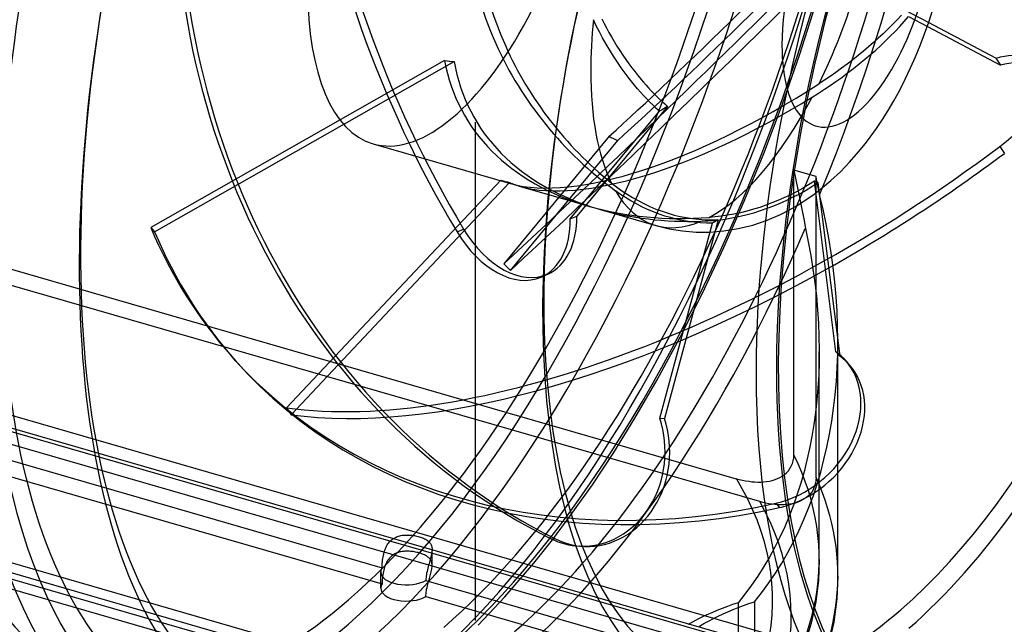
# Model space of a CAD drawing. Header units: millimetres. Extents: x -169 to 169, y -141 to 124.
# Tile 10 of 13: x 8 to 114, y -97 to -33. Entities that reach past the tile are written whole.
import ezdxf

# ---------------------------------------------------------------- set-up
doc = ezdxf.new("R2010")
doc.units = ezdxf.units.MM
doc.layers.add('HIDDEN', color=7, linetype='Continuous')
doc.layers.add('THICK', color=7, linetype='Continuous')

msp = doc.modelspace()

# ---------------------------------------------------------------- linework, layer by layer
at = {"layer": 'HIDDEN'}
for p, q in [((91.75, -36.48), (93.48, -31.11)), ((69.99, -33.33), (69.68, -32.68)), ((70.59, -32.6), (70.84, -33.09)), ((102.21, -32.69), (101.72, -33.2)), ((102.68, -32.18), (102.21, -32.69)), ((102.99, -32.87), (103.45, -32.33)), ((105.6, -32.99), (103.13, -31.68)), ((103.45, -32.33), (105.46, -33.4)), ((70.32, -33.98), (69.99, -33.33)), ((70.84, -33.09), (71.08, -33.56)), ((71.08, -33.56), (71.35, -34.04)), ((101.22, -33.7), (100.71, -34.19)), ((101.72, -33.2), (101.22, -33.7)), ((102, -33.93), (102.5, -33.4)), ((102.5, -33.4), (102.99, -32.87)), ((70.67, -34.63), (70.32, -33.98)), ((71.04, -35.29), (70.67, -34.63)), ((71.35, -34.04), (71.62, -34.53)), ((71.62, -34.53), (71.91, -35.02)), ((100.2, -34.67), (99.69, -35.12)), ((100.71, -34.19), (100.2, -34.67)), ((100.98, -34.95), (101.49, -34.45)), ((101.49, -34.45), (102, -33.93)), ((71.43, -35.95), (71.04, -35.29)), ((71.91, -35.02), (72.2, -35.51)), ((72.2, -35.51), (72.51, -35.99)), ((99.17, -35.58), (98.63, -36.04)), ((99.69, -35.12), (99.17, -35.58)), ((99.93, -35.93), (100.46, -35.44)), ((100.46, -35.44), (100.98, -34.95)), ((71.83, -36.6), (71.43, -35.95)), ((72.25, -37.23), (71.83, -36.6)), ((72.51, -35.99), (72.83, -36.47)), ((72.83, -36.47), (73.15, -36.94)), ((89.9, -41.79), (91.75, -36.48)), ((98.06, -36.51), (97.47, -36.97)), ((98.63, -36.04), (98.06, -36.51)), ((98.17, -37.42), (98.77, -36.92)), ((98.77, -36.92), (99.36, -36.42)), ((99.36, -36.42), (99.93, -35.93)), ((53.73, -37.06), (22.25, -54.93)), ((22.66, -55.39), (54.77, -37.16)), ((72.67, -37.84), (72.25, -37.23)), ((73.09, -38.42), (72.67, -37.84)), ((73.15, -36.94), (73.48, -37.4)), ((73.48, -37.4), (73.81, -37.85)), ((73.81, -37.85), (74.14, -38.28)), ((96.26, -37.89), (95.65, -38.33)), ((96.87, -37.43), (96.26, -37.89)), ((97.47, -36.97), (96.87, -37.43)), ((96.92, -38.39), (97.55, -37.91)), ((97.55, -37.91), (98.17, -37.42)), ((73.51, -38.97), (73.09, -38.42)), ((73.8, -39.34), (73.51, -38.97)), ((74.14, -38.28), (74.47, -38.69)), ((74.47, -38.69), (74.8, -39.09)), ((95.04, -38.75), (94.44, -39.15)), ((95.65, -38.33), (95.04, -38.75)), ((95.67, -39.3), (96.29, -38.86)), ((96.29, -38.86), (96.92, -38.39)), ((74.1, -39.71), (73.8, -39.34)), ((74.41, -40.08), (74.1, -39.71)), ((74.73, -40.44), (74.41, -40.08)), ((74.8, -39.09), (75.05, -39.39)), ((75.05, -39.39), (75.32, -39.69)), ((75.32, -39.69), (75.59, -39.99)), ((75.59, -39.99), (75.87, -40.29)), ((94.44, -39.15), (93.85, -39.54)), ((94.44, -40.14), (95.06, -39.72)), ((95.06, -39.72), (95.67, -39.3)), ((75.06, -40.8), (74.73, -40.44)), ((75.39, -41.16), (75.06, -40.8)), ((75.87, -40.29), (76.15, -40.58)), ((76.15, -40.58), (76.44, -40.88)), ((76.44, -40.88), (76.74, -41.16)), ((93.11, -40.98), (93.78, -40.56)), ((93.78, -40.56), (94.44, -40.14)), ((77.63, -41.98), (67.9, -53.71)), ((75.73, -41.51), (75.39, -41.16)), ((76.07, -41.85), (75.73, -41.51)), ((76.42, -42.18), (76.07, -41.85)), ((76.76, -42.49), (76.42, -42.18)), ((76.74, -41.16), (77.03, -41.44)), ((77.03, -41.44), (77.33, -41.71)), ((77.34, -42.15), (77.2, -42.24)), ((77.33, -41.71), (77.63, -41.98)), ((77.49, -42.06), (77.34, -42.15)), ((77.63, -41.98), (77.49, -42.06)), ((87.93, -47), (89.9, -41.79)), ((67.2, -54.01), (76.76, -42.49)), ((76.91, -42.41), (76.76, -42.49)), ((77.05, -42.32), (76.91, -42.41)), ((77.2, -42.24), (77.05, -42.32)), ((57.05, -43.66), (57.05, -43.66)), ((57.05, -43.66), (57.05, -43.66)), ((57.05, -43.66), (57.05, -43.66)), ((57.05, -43.66), (57.05, -43.66)), ((57.05, -43.66), (57.05, -43.66)), ((57.05, -43.66), (57.05, -43.66)), ((57.05, -43.66), (57.05, -43.66)), ((57.05, -43.66), (57.05, -43.66)), ((57.05, -43.66), (57.05, -43.66)), ((57.05, -43.66), (57.05, -43.66)), ((57.05, -43.66), (57.05, -43.66)), ((57.05, -43.66), (57.05, -43.66)), ((57.05, -43.66), (57.05, -43.66)), ((57.05, -43.66), (57.05, -43.66)), ((57.05, -43.66), (57.05, -43.66)), ((57.05, -43.66), (57.05, -43.66)), ((57.05, -43.66), (57.05, -43.66)), ((57.05, -43.66), (57.05, -43.66)), ((57.05, -43.66), (57.05, -43.66)), ((57.05, -43.66), (57.05, -43.66)), ((57.05, -43.66), (57.05, -43.66)), ((57.05, -43.66), (57.05, -43.66)), ((57.05, -43.66), (57.05, -43.66)), ((57.05, -43.66), (57.05, -43.66)), ((57.05, -43.66), (57.05, -43.66)), ((57.05, -43.66), (57.05, -43.66)), ((57.05, -43.66), (57.05, -43.66)), ((57.05, -43.66), (57.05, -43.66)), ((57.05, -43.66), (57.05, -43.66)), ((57.05, -43.66), (57.05, -43.66)), ((57.05, -43.66), (57.05, -43.66)), ((57.05, -43.66), (57.05, -43.66)), ((57.05, -43.66), (57.05, -43.66)), ((57.05, -43.66), (57.05, -43.66)), ((57.05, -43.66), (57.05, -43.66)), ((57.05, -43.66), (57.05, -43.66)), ((57.05, -43.66), (57.05, -43.66)), ((57.05, -43.66), (57.05, -43.66)), ((57.05, -43.66), (57.05, -43.66)), ((57.05, -43.66), (57.05, -43.66)), ((57.05, -43.66), (57.05, -43.66)), ((57.05, -43.66), (57.05, -43.66)), ((57.05, -43.66), (57.05, -43.66)), ((57.05, -43.66), (57.05, -43.66)), ((57.05, -43.66), (57.05, -43.66)), ((57.05, -43.66), (57.05, -43.66)), ((57.05, -43.66), (57.05, -43.66)), ((57.05, -43.66), (57.05, -43.66)), ((57.05, -43.66), (57.05, -43.66)), ((57.05, -43.66), (57.05, -43.66)), ((57.05, -43.66), (57.05, -43.66)), ((57.05, -43.66), (57.05, -43.66)), ((57.05, -43.66), (57.05, -43.66)), ((57.05, -43.66), (57.05, -43.66)), ((57.05, -43.66), (57.05, -43.66)), ((57.05, -43.66), (57.05, -43.66)), ((57.05, -43.66), (57.05, -43.66)), ((57.05, -43.66), (57.05, -43.66)), ((57.05, -43.66), (57.05, -43.66)), ((57.05, -43.66), (57.05, -43.66)), ((57.05, -43.66), (57.05, -43.66)), ((57.05, -43.66), (57.05, -43.66)), ((57.05, -43.66), (57.05, -43.66)), ((57.05, -43.66), (57.05, -43.66)), ((57.05, -43.66), (57.05, -43.66)), ((57.05, -43.66), (57.05, -43.66)), ((57.05, -43.66), (57.05, -43.66)), ((57.05, -43.66), (57.05, -43.66)), ((57.05, -43.66), (57.05, -43.66)), ((57.05, -43.66), (57.05, -43.66)), ((57.05, -43.66), (57.05, -43.66)), ((57.05, -43.66), (57.05, -43.66)), ((57.05, -43.66), (57.05, -43.66)), ((57.05, -43.66), (57.05, -43.66)), ((57.05, -43.66), (57.05, -43.66)), ((57.05, -43.66), (57.05, -43.66)), ((57.05, -43.66), (57.05, -43.66)), ((57.05, -43.66), (57.05, -43.66)), ((57.05, -43.66), (57.05, -43.66)), ((57.05, -97.01), (57.05, -43.66)), ((57.05, -97.01), (57.05, -43.66)), ((71.36, -45.17), (60.1, -58.82)), ((46.07, -45.98), (60.8, -50.23)), ((60.8, -59.53), (72.29, -45.61)), ((113.21, -46.26), (113.71, -47)), ((85.85, -52.1), (87.93, -47)), ((93.53, -49.47), (91.16, -48.79)), ((91.16, -48.79), (91.38, -49.83)), ((91.16, -79.29), (91.16, -48.79)), ((93.6, -49.8), (93.53, -49.47)), ((93.53, -81.71), (93.53, -49.47)), ((59.75, -49.86), (36.79, -74.25)), ((37.28, -74.99), (60.7, -50.12)), ((61.87, -50.54), (69.21, -52.66)), ((71.59, -50.15), (72.16, -50.59)), ((72.16, -50.59), (72.73, -51)), ((91.38, -49.83), (91.6, -50.87)), ((92.74, -50.38), (92.09, -50.76)), ((92.39, -50.96), (93.07, -50.55)), ((93.38, -49.99), (92.74, -50.38)), ((93.07, -50.55), (93.74, -50.12)), ((93.44, -50.01), (93.38, -49.99)), ((95.67, -68.25), (93.38, -49.99)), ((93.5, -50.04), (93.44, -50.01)), ((93.56, -50.06), (93.5, -50.04)), ((93.62, -50.08), (93.56, -50.06)), ((93.67, -50.13), (93.6, -49.8)), ((93.68, -50.1), (93.62, -50.08)), ((93.73, -50.46), (93.67, -50.13)), ((93.74, -50.12), (93.68, -50.1)), ((93.79, -50.79), (93.73, -50.46)), ((93.74, -50.12), (93.85, -50.97)), ((-19.99, -51.53), (84.99, -81.84)), ((72.58, -51.39), (72.06, -51.02)), ((73.12, -51.74), (72.58, -51.39)), ((72.73, -51), (73.3, -51.38)), ((73.3, -51.38), (73.86, -51.73)), ((90.76, -51.46), (90.1, -51.77)), ((91.43, -51.12), (90.76, -51.46)), ((91.02, -51.7), (91.71, -51.35)), ((92.09, -50.76), (91.43, -51.12)), ((91.6, -50.87), (91.81, -51.91)), ((91.71, -51.35), (92.39, -50.96)), ((93.86, -51.12), (93.79, -50.79)), ((93.92, -51.44), (93.86, -51.12)), ((94.28, -52.98), (93.92, -51.44)), ((87.5, -84.29), (-22.5, -52.54)), ((73.69, -52.09), (73.12, -51.74)), ((74.28, -52.42), (73.69, -52.09)), ((73.86, -51.73), (74.46, -52.06)), ((74.88, -52.73), (74.28, -52.42)), ((74.46, -52.06), (75.08, -52.38)), ((75.49, -53.01), (74.88, -52.73)), ((75.08, -52.38), (75.71, -52.68)), ((75.71, -52.68), (76.37, -52.96)), ((83.67, -57.09), (85.85, -52.1)), ((88.17, -52.55), (87.5, -52.78)), ((88.81, -52.31), (88.17, -52.55)), ((88.31, -52.88), (89.01, -52.61)), ((89.45, -52.05), (88.81, -52.31)), ((89.01, -52.61), (89.69, -52.33)), ((90.1, -51.77), (89.45, -52.05)), ((89.69, -52.33), (90.35, -52.03)), ((90.35, -52.03), (91.02, -51.7)), ((91.81, -51.91), (92.02, -52.96)), ((67.2, -54.01), (67.9, -53.71)), ((70.28, -52.97), (76.38, -54.73)), ((76.11, -53.27), (75.49, -53.01)), ((76.73, -53.5), (76.11, -53.27)), ((76.37, -52.96), (77.03, -53.2)), ((77.34, -53.71), (76.73, -53.5)), ((77.03, -53.2), (77.69, -53.42)), ((77.94, -53.88), (77.34, -53.71)), ((77.69, -53.42), (78.34, -53.6)), ((78.34, -53.6), (78.99, -53.75)), ((78.99, -53.75), (79.62, -53.88)), ((83.37, -53.73), (82.71, -53.81)), ((84.04, -53.63), (83.37, -53.73)), ((84.73, -53.5), (84.04, -53.63)), ((84.69, -53.88), (85.41, -53.73)), ((85.43, -53.36), (84.73, -53.5)), ((85.41, -53.73), (86.14, -53.56)), ((86.12, -53.18), (85.43, -53.36)), ((86.82, -52.99), (86.12, -53.18)), ((86.14, -53.56), (86.87, -53.36)), ((87.5, -52.78), (86.82, -52.99)), ((86.87, -53.36), (87.59, -53.13)), ((87.59, -53.13), (88.31, -52.88)), ((88.3, -54.14), (89.73, -53.53)), ((89.73, -53.53), (90.61, -53.08)), ((92.02, -52.96), (92.21, -54)), ((94.61, -54.53), (94.28, -52.98)), ((76.38, -54.73), (77.78, -55.08)), ((76.79, -75.37), (82.45, -54.47)), ((83.05, -54.11), (77.28, -75.4)), ((78.55, -54.03), (77.94, -53.88)), ((79.17, -54.17), (78.55, -54.03)), ((79.82, -54.28), (79.17, -54.17)), ((79.62, -53.88), (80.28, -53.98)), ((80.47, -54.36), (79.82, -54.28)), ((80.28, -53.98), (80.96, -54.06)), ((81.13, -54.43), (80.47, -54.36)), ((80.96, -54.06), (81.65, -54.11)), ((81.8, -54.46), (81.13, -54.43)), ((81.22, -54.27), (81.93, -54.23)), ((81.65, -54.11), (82.35, -54.12)), ((82.45, -54.47), (81.8, -54.46)), ((81.93, -54.23), (82.63, -54.18)), ((82.71, -53.81), (82.07, -53.86)), ((82.35, -54.12), (83.05, -54.11)), ((82.55, -54.41), (82.45, -54.47)), ((82.65, -54.35), (82.55, -54.41)), ((82.63, -54.18), (83.32, -54.1)), ((82.75, -54.3), (82.65, -54.35)), ((82.85, -54.24), (82.75, -54.3)), ((82.95, -54.17), (82.85, -54.24)), ((83.05, -54.11), (82.95, -54.17)), ((83.32, -54.1), (83.99, -54.01)), ((83.99, -54.01), (84.69, -53.88)), ((85.18, -55.06), (86.75, -54.67)), ((86.75, -54.67), (88.3, -54.14)), ((92.21, -54), (92.39, -55.05)), ((94.9, -56.09), (94.61, -54.53)), ((22.25, -54.93), (22.66, -55.39)), ((55.07, -55.41), (55.77, -55.1)), ((77.78, -55.08), (79.21, -55.31)), ((79.21, -55.31), (80.68, -55.43)), ((80.68, -55.43), (82.15, -55.43)), ((82.15, -55.43), (83.67, -55.3)), ((83.67, -55.3), (85.18, -55.06)), ((92.39, -55.05), (92.7, -56.49)), ((-58.02, -56.2), (92.18, -99.55)), ((92.7, -56.49), (92.97, -57.94)), ((95.16, -57.65), (94.9, -56.09)), ((-59.87, -57.39), (94.04, -101.82)), ((81.37, -61.98), (83.67, -57.09)), ((92.97, -57.94), (93.2, -59.39)), ((95.37, -59.21), (95.16, -57.65)), ((60.1, -58.82), (60.8, -59.53)), ((88.31, -99.83), (-52.81, -59.09)), ((64.78, -59.93), (64.08, -60.24)), ((93.2, -59.39), (93.4, -60.84)), ((95.55, -60.78), (95.37, -59.21)), ((90.2, -102.1), (-54.7, -60.28)), ((93.4, -60.84), (93.57, -62.29)), ((95.69, -62.35), (95.55, -60.78)), ((78.98, -66.7), (81.37, -61.98)), ((93.57, -62.29), (93.7, -63.74)), ((95.79, -63.91), (95.69, -62.35)), ((93.7, -63.74), (93.79, -65.18)), ((95.85, -65.46), (95.79, -63.91)), ((93.79, -65.18), (93.85, -66.62)), ((95.87, -67.01), (95.85, -65.46)), ((76.51, -71.26), (78.98, -66.7)), ((93.85, -66.62), (93.87, -68.05)), ((95.86, -68.49), (95.87, -67.01)), ((95.87, -92.23), (95.87, -67.08)), ((93.87, -68.05), (93.86, -69.41)), ((93.87, -90.5), (93.87, -68.21)), ((95.67, -68.25), (96.08, -68.71)), ((95.8, -69.95), (95.86, -68.49)), ((31.37, -69.25), (30.96, -68.8)), ((93.86, -69.41), (93.82, -70.76)), ((71.08, -109.27), (-65.53, -69.83)), ((95.71, -71.41), (95.8, -69.95)), ((72.81, -111.5), (-67.27, -71.07)), ((72.64, -110.8), (-63.98, -71.36)), ((74.12, -75.37), (76.51, -71.26)), ((93.82, -70.76), (93.74, -72.1)), ((95.59, -72.85), (95.71, -71.41)), ((74.37, -113.03), (-65.71, -72.59)), ((-17.55, -72.73), (47.05, -91.38)), ((93.74, -72.1), (93.62, -73.43)), ((93.62, -73.43), (93.48, -74.74)), ((95.42, -74.27), (95.59, -72.85)), ((-17.55, -74.46), (47.05, -93.11)), ((36.79, -74.25), (37.28, -74.99)), ((93.48, -74.74), (93.3, -76.04)), ((95.22, -75.68), (95.42, -74.27)), ((71.86, -79.02), (74.12, -75.37)), ((76.79, -75.37), (77.28, -75.4)), ((94.98, -77.07), (95.22, -75.68)), ((93.3, -76.04), (93.09, -77.33)), ((93.09, -77.33), (92.84, -78.6)), ((94.7, -78.45), (94.98, -77.07)), ((69.57, -82.48), (71.86, -79.02)), ((92.84, -78.6), (92.56, -79.86)), ((94.38, -79.8), (94.7, -78.45)), ((91, -80.23), (91.09, -79.92)), ((91.09, -79.92), (91.14, -79.61)), ((91.14, -79.61), (91.16, -79.29)), ((92.56, -79.86), (92.25, -81.09)), ((94.03, -81.13), (94.38, -79.8)), ((90.15, -81.39), (90.37, -81.2)), ((90.37, -81.2), (90.57, -80.98)), ((90.57, -80.98), (90.74, -80.75)), ((90.74, -80.75), (90.88, -80.5)), ((90.88, -80.5), (91, -80.23)), ((92.25, -81.09), (91.9, -82.31)), ((93.64, -82.44), (94.03, -81.13)), ((84.99, -81.84), (85.31, -81.92)), ((85.31, -81.92), (85.64, -82)), ((85.64, -82), (85.98, -82.07)), ((85.98, -82.07), (86.32, -82.12)), ((86.32, -82.12), (86.66, -82.16)), ((86.66, -82.16), (86.99, -82.19)), ((86.99, -82.19), (87.31, -82.2)), ((87.31, -82.2), (87.62, -82.2)), ((87.62, -82.2), (87.92, -82.18)), ((87.92, -82.18), (88.23, -82.14)), ((88.23, -82.14), (88.54, -82.09)), ((88.54, -82.09), (88.84, -82.02)), ((88.84, -82.02), (89.14, -81.93)), ((89.14, -81.93), (89.41, -81.83)), ((89.41, -81.83), (89.67, -81.7)), ((89.67, -81.7), (89.91, -81.56)), ((89.91, -81.56), (90.15, -81.39)), ((93.52, -82.02), (93.47, -82.33)), ((93.53, -81.71), (93.52, -82.02)), ((67.2, -85.83), (69.57, -82.48)), ((91.9, -82.31), (91.52, -83.51)), ((93.14, -83.16), (92.97, -83.39)), ((93.27, -82.91), (93.14, -83.16)), ((93.21, -83.73), (93.64, -82.44)), ((93.38, -82.63), (93.27, -82.91)), ((93.47, -82.33), (93.38, -82.63)), ((87.82, -84.38), (87.5, -84.29)), ((88.14, -84.45), (87.82, -84.38)), ((91.52, -83.51), (91.11, -84.69)), ((91.58, -84.35), (91.29, -84.45)), ((91.85, -84.24), (91.58, -84.35)), ((92.09, -84.12), (91.85, -84.24)), ((92.33, -83.97), (92.09, -84.12)), ((92.56, -83.8), (92.33, -83.97)), ((92.78, -83.61), (92.56, -83.8)), ((92.74, -84.99), (93.21, -83.73)), ((92.97, -83.39), (92.78, -83.61)), ((88.48, -84.52), (88.14, -84.45)), ((88.81, -84.57), (88.48, -84.52)), ((89.14, -84.61), (88.81, -84.57)), ((89.47, -84.63), (89.14, -84.61)), ((89.21, -84.47), (89.62, -84.93)), ((89.79, -84.64), (89.47, -84.63)), ((90.09, -84.63), (89.79, -84.64)), ((90.39, -84.61), (90.09, -84.63)), ((90.69, -84.58), (90.39, -84.61)), ((91.11, -84.69), (90.66, -85.84)), ((90.99, -84.52), (90.69, -84.58)), ((91.29, -84.45), (90.99, -84.52)), ((92.24, -86.22), (92.74, -84.99)), ((65.28, -88.4), (67.2, -85.83)), ((90.66, -85.84), (90.18, -86.98)), ((91.7, -87.43), (92.24, -86.22)), ((90.18, -86.98), (89.67, -88.09)), ((91.12, -88.61), (91.7, -87.43)), ((47.75, -88.71), (47.84, -88.61)), ((47.84, -88.61), (47.94, -88.5)), ((47.94, -88.5), (48.04, -88.4)), ((48.04, -88.4), (48.16, -88.31)), ((48.16, -88.31), (48.28, -88.23)), ((48.28, -88.23), (48.41, -88.16)), ((48.41, -88.16), (48.53, -88.1)), ((48.53, -88.1), (48.66, -88.04)), ((48.66, -88.04), (48.79, -88)), ((48.79, -88), (48.93, -87.96)), ((48.93, -87.96), (49.06, -87.93)), ((49.06, -87.93), (49.2, -87.9)), ((49.2, -87.9), (49.35, -87.89)), ((49.35, -87.89), (49.49, -87.87)), ((49.49, -87.87), (49.64, -87.87)), ((49.64, -87.87), (49.78, -87.87)), ((49.78, -87.87), (49.93, -87.87)), ((49.93, -87.87), (50.07, -87.88)), ((50.07, -87.88), (50.22, -87.9)), ((50.22, -87.9), (50.36, -87.92)), ((50.36, -87.92), (50.5, -87.94)), ((50.5, -87.94), (50.63, -87.97)), ((50.63, -87.97), (50.76, -87.99)), ((50.76, -87.99), (50.89, -88.03)), ((50.89, -88.03), (51.02, -88.06)), ((51.02, -88.06), (51.14, -88.1)), ((51.14, -88.1), (51.25, -88.14)), ((51.25, -88.14), (51.37, -88.18)), ((51.37, -88.18), (51.48, -88.22)), ((51.48, -88.22), (51.58, -88.27)), ((51.58, -88.27), (51.68, -88.32)), ((51.68, -88.32), (51.78, -88.38)), ((51.78, -88.38), (51.87, -88.43)), ((51.87, -88.43), (51.95, -88.49)), ((51.95, -88.49), (52.03, -88.56)), ((52.03, -88.56), (52.09, -88.63)), ((63.28, -90.9), (65.28, -88.4)), ((65.13, -88.26), (65.62, -88.29)), ((89.67, -88.09), (89.12, -89.17)), ((90.51, -89.75), (91.12, -88.61)), ((47.26, -89.72), (47.3, -89.58)), ((47.3, -89.58), (47.35, -89.44)), ((47.35, -89.44), (47.4, -89.31)), ((47.4, -89.31), (47.46, -89.18)), ((47.46, -89.18), (47.52, -89.06)), ((47.52, -89.06), (47.59, -88.94)), ((47.59, -88.94), (47.67, -88.82)), ((47.67, -88.82), (47.75, -88.71)), ((49.06, -89.66), (48.93, -89.69)), ((49.2, -89.64), (49.06, -89.66)), ((49.35, -89.62), (49.2, -89.64)), ((49.49, -89.61), (49.35, -89.62)), ((49.64, -89.6), (49.49, -89.61)), ((49.78, -89.6), (49.64, -89.6)), ((49.93, -89.61), (49.78, -89.6)), ((50.07, -89.62), (49.93, -89.61)), ((50.22, -89.63), (50.07, -89.62)), ((50.36, -89.65), (50.22, -89.63)), ((50.5, -89.67), (50.36, -89.65)), ((52.09, -88.63), (52.16, -88.7)), ((52.16, -88.7), (52.21, -88.77)), ((52.21, -88.77), (52.26, -88.85)), ((52.26, -88.85), (52.3, -88.93)), ((52.3, -88.93), (52.33, -89.02)), ((52.33, -89.02), (52.36, -89.11)), ((52.36, -89.11), (52.37, -89.21)), ((52.37, -89.21), (52.39, -89.31)), ((52.39, -89.54), (52.38, -89.68)), ((52.39, -89.31), (52.39, -89.42)), ((52.39, -89.42), (52.39, -89.54)), ((52.39, -91.16), (52.39, -89.43)), ((68.71, -89.09), (68.21, -89.07)), ((89.12, -89.17), (88.54, -90.23)), ((47.08, -90.74), (47.09, -90.58)), ((47.09, -90.58), (47.12, -90.4)), ((47.12, -90.4), (47.14, -90.23)), ((47.14, -90.23), (47.18, -90.06)), ((47.18, -90.06), (47.21, -89.89)), ((47.21, -89.89), (47.26, -89.72)), ((47.59, -90.67), (47.52, -90.79)), ((47.67, -90.55), (47.59, -90.67)), ((47.75, -90.44), (47.67, -90.55)), ((47.84, -90.34), (47.75, -90.44)), ((47.94, -90.23), (47.84, -90.34)), ((48.04, -90.14), (47.94, -90.23)), ((48.16, -90.05), (48.04, -90.14)), ((48.28, -89.96), (48.16, -90.05)), ((48.41, -89.89), (48.28, -89.96)), ((48.53, -89.83), (48.41, -89.89)), ((48.66, -89.77), (48.53, -89.83)), ((48.79, -89.73), (48.66, -89.77)), ((48.93, -89.69), (48.79, -89.73)), ((50.63, -89.7), (50.5, -89.67)), ((50.76, -89.73), (50.63, -89.7)), ((50.89, -89.76), (50.76, -89.73)), ((51.02, -89.79), (50.89, -89.76)), ((51.14, -89.83), (51.02, -89.79)), ((51.25, -89.87), (51.14, -89.83)), ((51.37, -89.91), (51.25, -89.87)), ((51.48, -89.96), (51.37, -89.91)), ((51.58, -90), (51.48, -89.96)), ((51.68, -90.05), (51.58, -90)), ((51.78, -90.11), (51.68, -90.05)), ((51.87, -90.17), (51.78, -90.11)), ((51.95, -90.23), (51.87, -90.17)), ((52.03, -90.29), (51.95, -90.23)), ((52.09, -90.36), (52.03, -90.29)), ((52.16, -90.43), (52.09, -90.36)), ((52.15, -90.65), (52.11, -90.79)), ((52.19, -90.5), (52.15, -90.65)), ((52.21, -90.5), (52.16, -90.43)), ((52.23, -90.36), (52.19, -90.5)), ((52.26, -90.58), (52.21, -90.5)), ((52.27, -90.22), (52.23, -90.36)), ((52.3, -90.67), (52.26, -90.58)), ((52.3, -90.08), (52.27, -90.22)), ((52.33, -89.95), (52.3, -90.08)), ((52.33, -90.75), (52.3, -90.67)), ((52.36, -89.81), (52.33, -89.95)), ((52.38, -89.68), (52.36, -89.81)), ((88.54, -90.23), (87.94, -91.26)), ((89.86, -90.87), (90.51, -89.75)), ((93.87, -90.5), (93.78, -92.75)), ((47.05, -91.23), (47.06, -91.07)), ((47.05, -91.38), (47.05, -91.23)), ((47.06, -90.91), (47.08, -90.74)), ((47.06, -91.07), (47.06, -90.91)), ((47.21, -91.62), (47.18, -91.79)), ((47.26, -91.45), (47.21, -91.62)), ((47.3, -91.31), (47.26, -91.45)), ((47.35, -91.18), (47.3, -91.31)), ((47.4, -91.04), (47.35, -91.18)), ((47.46, -90.91), (47.4, -91.04)), ((47.52, -90.79), (47.46, -90.91)), ((51.85, -91.77), (51.81, -91.94)), ((51.89, -91.6), (51.85, -91.77)), ((51.93, -91.43), (51.89, -91.6)), ((51.97, -91.26), (51.93, -91.43)), ((52.02, -91.09), (51.97, -91.26)), ((52.07, -90.94), (52.02, -91.09)), ((52.11, -90.79), (52.07, -90.94)), ((52.3, -91.82), (52.33, -91.68)), ((52.36, -90.84), (52.33, -90.75)), ((52.33, -91.68), (52.36, -91.54)), ((52.37, -90.94), (52.36, -90.84)), ((52.36, -91.54), (52.38, -91.41)), ((52.39, -91.04), (52.37, -90.94)), ((52.38, -91.41), (52.39, -91.28)), ((52.39, -91.15), (52.39, -91.04)), ((52.39, -91.28), (52.39, -91.15)), ((60.19, -94.5), (63.28, -90.9)), ((87.94, -91.26), (87.29, -92.27)), ((89.18, -91.96), (89.86, -90.87)), ((46.89, -93.57), (46.89, -91.84)), ((47.06, -92.8), (47.05, -92.96)), ((47.08, -92.48), (47.06, -92.64)), ((47.06, -92.64), (47.06, -92.8)), ((47.09, -92.31), (47.08, -92.48)), ((47.12, -92.14), (47.09, -92.31)), ((47.14, -91.96), (47.12, -92.14)), ((47.18, -91.79), (47.14, -91.96)), ((51.74, -92.58), (51.73, -92.73)), ((51.73, -92.73), (87.35, -103.01)), ((51.75, -92.43), (51.74, -92.58)), ((51.76, -92.27), (51.75, -92.43)), ((51.78, -92.1), (51.76, -92.27)), ((51.81, -91.94), (51.78, -92.1)), ((51.97, -92.99), (52.02, -92.82)), ((52.02, -92.82), (52.07, -92.67)), ((52.07, -92.67), (52.11, -92.53)), ((52.11, -92.53), (52.15, -92.38)), ((52.15, -92.38), (52.19, -92.23)), ((52.19, -92.23), (52.23, -92.09)), ((52.23, -92.09), (52.27, -91.95)), ((52.27, -91.95), (52.3, -91.82)), ((87.29, -92.27), (86.62, -93.25)), ((88.46, -93.01), (89.18, -91.96)), ((93.78, -92.75), (93.5, -95.01)), ((95.87, -92.23), (95.76, -94.7)), ((47.05, -92.96), (47.05, -93.11)), ((51.76, -94), (51.78, -93.84)), ((51.78, -93.84), (51.81, -93.67)), ((51.81, -93.67), (51.85, -93.5)), ((51.85, -93.5), (51.89, -93.33)), ((51.89, -93.33), (51.93, -93.16)), ((51.93, -93.16), (51.97, -92.99)), ((86.62, -93.25), (85.92, -94.2)), ((87.71, -94.04), (88.46, -93.01)), ((51.73, -94.46), (51.74, -94.31)), ((51.73, -94.46), (89.19, -105.28)), ((51.74, -94.31), (51.75, -94.16)), ((51.75, -94.16), (51.76, -94)), ((57.33, -97.52), (60.19, -94.5)), ((85.92, -94.2), (85.18, -95.13)), ((86.93, -95.02), (87.71, -94.04)), ((95.76, -94.7), (95.43, -97.19)), ((82.9, -95.96), (82.37, -96.19)), ((83.46, -95.74), (82.9, -95.96)), ((84.03, -95.53), (83.46, -95.74)), ((84.6, -95.32), (84.03, -95.53)), ((84.1, -96.09), (84.64, -95.86)), ((85.18, -95.13), (84.6, -95.32)), ((84.64, -95.86), (85.2, -95.64)), ((85.18, -95.13), (85.18, -101.56)), ((85.2, -95.64), (85.76, -95.42)), ((85.76, -95.42), (86.34, -95.22)), ((86.34, -95.22), (86.93, -95.02)), ((86.93, -95.02), (86.93, -103.79)), ((93.5, -95.01), (93.02, -97.32)), ((57.05, -97.01), (57.05, -97.01)), ((57.05, -97.01), (57.05, -97.01)), ((57.05, -97.01), (57.05, -97.01)), ((57.05, -97.01), (57.05, -97.01)), ((57.05, -97.01), (57.05, -97.01)), ((57.05, -97.01), (57.05, -97.01)), ((57.05, -97.01), (57.05, -97.01)), ((57.05, -97.01), (57.05, -97.01)), ((57.05, -97.01), (57.05, -97.01)), ((57.05, -97.01), (57.05, -97.01)), ((57.05, -97.01), (57.05, -97.01)), ((57.05, -97.01), (57.05, -97.01)), ((57.05, -97.01), (57.05, -97.01)), ((57.05, -97.01), (57.05, -97.01)), ((57.05, -97.01), (57.05, -97.01)), ((57.05, -97.01), (57.05, -97.01)), ((57.05, -97.01), (57.05, -97.01)), ((57.05, -97.01), (57.05, -97.01)), ((57.05, -97.01), (57.05, -97.01)), ((57.05, -97.01), (57.05, -97.01)), ((57.05, -97.01), (57.05, -97.01)), ((57.05, -97.01), (57.05, -97.01)), ((57.05, -97.01), (57.05, -97.01)), ((57.05, -97.01), (57.05, -97.01)), ((57.05, -97.01), (57.05, -97.01)), ((57.05, -97.01), (57.05, -97.01)), ((57.05, -97.01), (57.05, -97.01)), ((57.05, -97.01), (57.05, -97.01)), ((57.05, -97.01), (57.05, -97.01)), ((57.05, -97.01), (57.05, -97.01)), ((57.05, -97.01), (57.05, -97.01)), ((57.05, -97.01), (57.05, -97.01)), ((57.05, -97.01), (57.05, -97.01)), ((57.05, -97.01), (57.05, -97.01)), ((57.05, -97.01), (57.05, -97.01)), ((57.05, -97.01), (57.05, -97.01)), ((57.05, -97.01), (57.05, -97.01)), ((57.05, -97.01), (57.05, -97.01)), ((57.05, -97.01), (57.05, -97.01)), ((57.05, -97.01), (57.05, -97.01)), ((57.05, -97.01), (57.05, -97.01)), ((57.05, -97.01), (57.05, -97.01)), ((57.05, -97.01), (57.05, -97.01)), ((57.05, -97.01), (57.05, -97.01)), ((57.05, -97.01), (57.05, -97.01)), ((57.05, -97.01), (57.05, -97.01)), ((57.05, -97.01), (57.05, -97.01)), ((57.05, -97.01), (57.05, -97.01)), ((57.05, -97.01), (57.05, -97.01)), ((57.05, -97.01), (57.05, -97.01)), ((57.05, -97.01), (57.05, -97.01)), ((80.79, -96.92), (80.28, -97.19)), ((81.31, -96.67), (80.79, -96.92)), ((81.84, -96.42), (81.31, -96.67)), ((82.37, -96.19), (81.84, -96.42)), ((82.01, -97.09), (82.53, -96.82)), ((82.53, -96.82), (83.05, -96.57)), ((83.05, -96.57), (83.57, -96.32)), ((83.57, -96.32), (84.1, -96.09)), ((80.28, -97.19), (79.78, -97.46)), ((81.03, -97.63), (81.51, -97.36)), ((81.51, -97.36), (82.01, -97.09)), ((93.02, -97.32), (92.31, -99.67)), ((95.43, -97.19), (94.83, -99.78))]:
    msp.add_line(p, q, dxfattribs=at)
for centre, major_axis, ratio, start_param, end_param in [((43.43, -12.54), (27.18, 94.16), 0.433013, -0.982794, 2.158799), ((43.43, -12.54), (26.35, 91.27), 0.433013, -2.55359, 0), ((53.65, -15.49), (-26.35, -91.27), 0.433013, 0.588003, 3.141593), ((43.43, -12.54), (26.35, 91.27), 0.433013, 0.588003, 3.141593), ((62.09, -17.93), (-26.35, -91.27), 0.433013, 1.322189, 2.974984), ((61.23, -17.68), (-25.79, -89.35), 0.433013, -2.55359, 0), ((103.49, -29.87), (-21.77, -75.42), 0.433013, 0.588003, 2.974999), ((102.62, -29.62), (-21.22, -73.5), 0.433013, -2.55359, 0.000002), ((43.43, -12.54), (27.18, 94.16), 0.433013, -2.55359, -0.982794), ((45.16, -13.04), (-27.74, -96.08), 0.433013, 0.588003, 2.158799), ((94.07, -21.64), (31.29, -71.45), 0.644207, -2.595144, -1.373414), ((94.77, -21.33), (-31.29, 71.45), 0.644207, 0.546449, 1.768179), ((51.92, -14.99), (-27.74, -96.08), 0.433013, 0.588003, 2.158799), ((53.65, -15.49), (-27.18, -94.16), 0.433013, 0.588003, 2.158799), ((84.07, -29.79), (-55.57, -54.74), 0.056422, 1.069989, 2.29172), ((54.78, -15.81), (8.71, 30.17), 0.433013, -3.141591, -0.982794), ((61.23, -17.68), (-25.79, -89.35), 0.433013, 0.588003, 1.844391), ((92.71, -16.62), (-3.52, -77.92), 0.869848, -1.588221, -0.366491), ((93.2, -16.64), (3.52, 77.92), 0.869848, 1.553372, 2.775102), ((98.08, -28.31), (-4.55, -15.76), 0.433013, -2.926113, -0.982794), ((84.77, -30.5), (55.57, 54.74), 0.056422, -2.071604, -1.194704), ((88.88, -25.66), (-25.09, 24.37), 0.866402, 0.486182, 1.139484), ((89.95, -25.97), (-25.09, 24.37), 0.866402, 0.478155, 1.139484), ((88.88, -25.66), (25.2, 25.39), 0.053728, -2.392116, -1.146695), ((89.95, -25.97), (25.2, 25.39), 0.053728, -2.400142, -1.202235), ((85.09, -24.56), (8.71, 30.17), 0.433013, -1.961471, -1.231613), ((54.78, -15.81), (8.71, 30.17), 0.433013, 2.158799, 3.141594), ((85.09, -24.56), (8.71, 30.17), 0.433013, 1.965519, 2.158799), ((88.88, -25.66), (-25.09, 24.37), 0.866402, 1.139484, 1.731603), ((89.95, -25.97), (-25.09, 24.37), 0.866402, 1.139484, 1.676063), ((98.08, -28.31), (-4.55, -15.76), 0.433013, -0.982794, -0.21548), ((88.88, -25.66), (-33.67, -16.01), 0.693516, -0.186473, 0.665451), ((48.94, -14.13), (128.93, -13.89), 0.172169, -1.515041, -1.507015), ((89.95, -25.97), (-33.67, -16.01), 0.693516, -0.194499, 0.666551), ((109.68, -43.2), (-8.33, -5.53), 0.454221, 1.696285, 3.141542), ((85.09, -24.56), (8.71, 30.17), 0.433013, 2.158799, 2.695378), ((88.88, -25.66), (-31.76, -22.14), 0.369308, 0.291057, 1.470844), ((89.95, -25.97), (-31.76, -22.14), 0.369308, 0.291071, 1.415304), ((85.09, -24.56), (8.71, 30.17), 0.433013, -2.746869, -2.017011), ((48.94, -14.13), (117.24, -61.02), 0.134581, -1.308849, -1.300823), ((85.64, -22.38), (-64.98, -43.15), 0.454221, 0.474554, 1.696285), ((88.88, -25.66), (-31.76, -22.14), 0.369308, 0.225423, 0.291057), ((48.94, -14.13), (118.58, -37.67), 0.251061, -1.400149, -1.392123), ((89.95, -25.97), (-31.76, -22.14), 0.369308, 0.217397, 0.291071), ((85.09, -24.56), (8.71, 30.17), 0.433013, 2.750918, 3.480776), ((88.88, -25.66), (-33.67, -16.01), 0.693516, 0.665451, 1.058948), ((60.77, -50.77), (-4.01, 9.16), 0.644207, -3.141552, -2.158812), ((89.95, -25.97), (-33.67, -16.01), 0.693516, 0.666551, 1.003408), ((60.07, -51.08), (4.01, -9.16), 0.644207, 0.000041, 0.982781), ((43.43, -12.54), (27.18, 94.16), 0.433013, 2.158799, 3.729595), ((89.21, -16.92), (-58.25, -51.87), 0.791154, -0.264666, 0.000001), ((89.62, -17.38), (58.25, 51.87), 0.791154, 2.876926, 3.141594), ((60.07, -51.08), (4.01, -9.16), 0.644207, -1.373414, 0.000041), ((60.77, -50.77), (-4.01, 9.16), 0.644207, 1.768179, 3.141633), ((62.09, -17.93), (-26.35, -91.27), 0.433013, 0.588003, 1.279681), ((86.13, -23.12), (64.98, 43.15), 0.454221, -2.667038, -1.734247), ((89.21, -75.81), (-7.47, -6.65), 0.791154, -3.031886, -2.969927), ((89.21, -16.92), (-58.25, -51.87), 0.791154, 0.000001, 0.957064), ((89.62, -17.38), (58.25, 51.87), 0.791154, -3.141591, -2.184528), ((89.21, -75.81), (-7.47, -6.65), 0.791154, 0.957064, 3.141543), ((68.66, -79.08), (-0.45, -9.99), 0.869848, 0.000003, 1.989704), ((69.16, -79.1), (0.45, 9.99), 0.869848, -3.14159, -1.151889), ((0, -90.5), (-93.88, 0), 0.5, 2.721619, 3.382818), ((0, -94.83), (-88.88, 0), 0.5, 3.028897, 3.438314), ((0, -92.23), (-95.88, 0), 0.5, 2.809325, 3.362986), ((0, -96.56), (-90.88, 0), 0.5, 3.019328, 3.415002), ((89.62, -76.27), (7.47, 6.65), 0.791154, -2.184528, -2.08095), ((68.66, -79.08), (-0.45, -9.99), 0.869848, -0.366491, 0.000003), ((69.16, -79.1), (0.45, 9.99), 0.869848, 2.775102, 3.141596), ((49.64, -91.84), (-2.75, 0), 0.5, -0.340764, 0), ((49.64, -91.84), (-2.75, 0), 0.5, 0, 2.435159), ((49.64, -93.57), (2.75, 0), 0.5, 2.800829, 3.141593), ((49.64, -93.57), (2.75, 0), 0.5, -3.141593, -0.706434), ((43.43, -12.54), (26.35, 91.27), 0.433013, -3.141592, -2.55359)]:
    msp.add_ellipse(centre, major_axis=major_axis, ratio=ratio, start_param=start_param, end_param=end_param, dxfattribs=at)
at = {"layer": 'THICK'}
for p, q in [((105.61, -32.96), (106.02, -31.7)), ((105.17, -34.2), (105.61, -32.96)), ((105.46, -33.4), (113.29, -37.56)), ((112.8, -36.82), (105.6, -32.99)), ((104.7, -35.44), (105.17, -34.2)), ((104.2, -36.65), (104.7, -35.44)), ((103.67, -37.85), (104.2, -36.65)), ((112.8, -36.82), (113.29, -37.56)), ((103.1, -39.05), (103.67, -37.85)), ((102.5, -40.22), (103.1, -39.05)), ((101.87, -41.38), (102.5, -40.22)), ((101.26, -42.41), (101.87, -41.38)), ((100.65, -43.38), (101.26, -42.41)), ((100.02, -44.32), (100.65, -43.38)), ((98.82, -45.95), (99.33, -45.28)), ((99.33, -45.28), (100.02, -44.32)), ((98.09, -46.85), (98.82, -45.95)), ((97.13, -47.95), (98.09, -46.85)), ((96.15, -48.96), (97.13, -47.95)), ((95.11, -49.92), (96.15, -48.96)), ((94.23, -50.67), (95.11, -49.92)), ((92.44, -51.99), (93.35, -51.35)), ((93.35, -51.35), (94.23, -50.67)), ((93.85, -50.97), (96.08, -68.71)), ((90.61, -53.08), (91.51, -52.57)), ((91.51, -52.57), (92.44, -51.99)), ((97.09, -69.62), (96.68, -69.16))]:
    msp.add_line(p, q, dxfattribs=at)
for centre, major_axis, ratio, start_param, end_param in [((45.16, -13.04), (-27.74, -96.08), 0.433013, -3.141486, -0.982794), ((53.65, -15.49), (-27.18, -94.16), 0.433013, 2.889841, 5.300392), ((51.92, -14.99), (-27.74, -96.08), 0.433013, -3.141486, -0.982794), ((53.65, -15.49), (-26.35, -91.27), 0.433013, -2.55359, -0.029262), ((62.09, -17.93), (-26.35, -91.27), 0.433013, -2.55359, -0.146184), ((127.74, -36.87), (-21.33, -73.88), 0.433013, 2.158799, 5.300392), ((103.49, -29.87), (-21.77, -75.42), 0.433013, -2.55359, 0.000002), ((102.62, -29.62), (-21.22, -73.5), 0.433013, 0.588003, 2.735999), ((126.35, -36.47), (-21.77, -75.42), 0.433013, -2.55359, -0.982794), ((127.74, -36.87), (-21.22, -73.5), 0.433013, -2.55359, 0.000002), ((98.08, -28.31), (-4.55, -15.76), 0.433013, 0.588003, 2.158799), ((109.68, -43.2), (-8.33, -5.53), 0.454221, 3.141542, 4.052479), ((110.17, -43.94), (8.33, 5.53), 0.454221, -0.000051, 0.910887), ((98.08, -28.31), (-4.55, -15.76), 0.433013, -0.21548, 0.588003), ((86.13, -23.12), (64.98, 43.15), 0.454221, -1.734247, -1.445308), ((45.16, -13.04), (-27.74, -96.08), 0.433013, -0.982794, 0.000107), ((53.65, -15.49), (-27.18, -94.16), 0.433013, -0.982794, -0.007698), ((51.92, -14.99), (-27.74, -96.08), 0.433013, -0.982794, 0), ((89.21, -75.81), (-7.47, -6.65), 0.791154, 3.141543, 3.251299), ((89.62, -76.27), (7.47, 6.65), 0.791154, -2.08095, -0.000049), ((89.62, -76.27), (7.47, 6.65), 0.791154, -0.000049, 0.171666), ((126.35, -36.47), (-21.77, -75.42), 0.433013, -0.982794, -0.000035), ((127.74, -36.87), (-21.33, -73.88), 0.433013, -0.982794, 0.588003), ((102.62, -29.62), (-21.22, -73.5), 0.433013, 0.405593, 0.588003)]:
    msp.add_ellipse(centre, major_axis=major_axis, ratio=ratio, start_param=start_param, end_param=end_param, dxfattribs=at)

doc.saveas('drawing.dxf')
